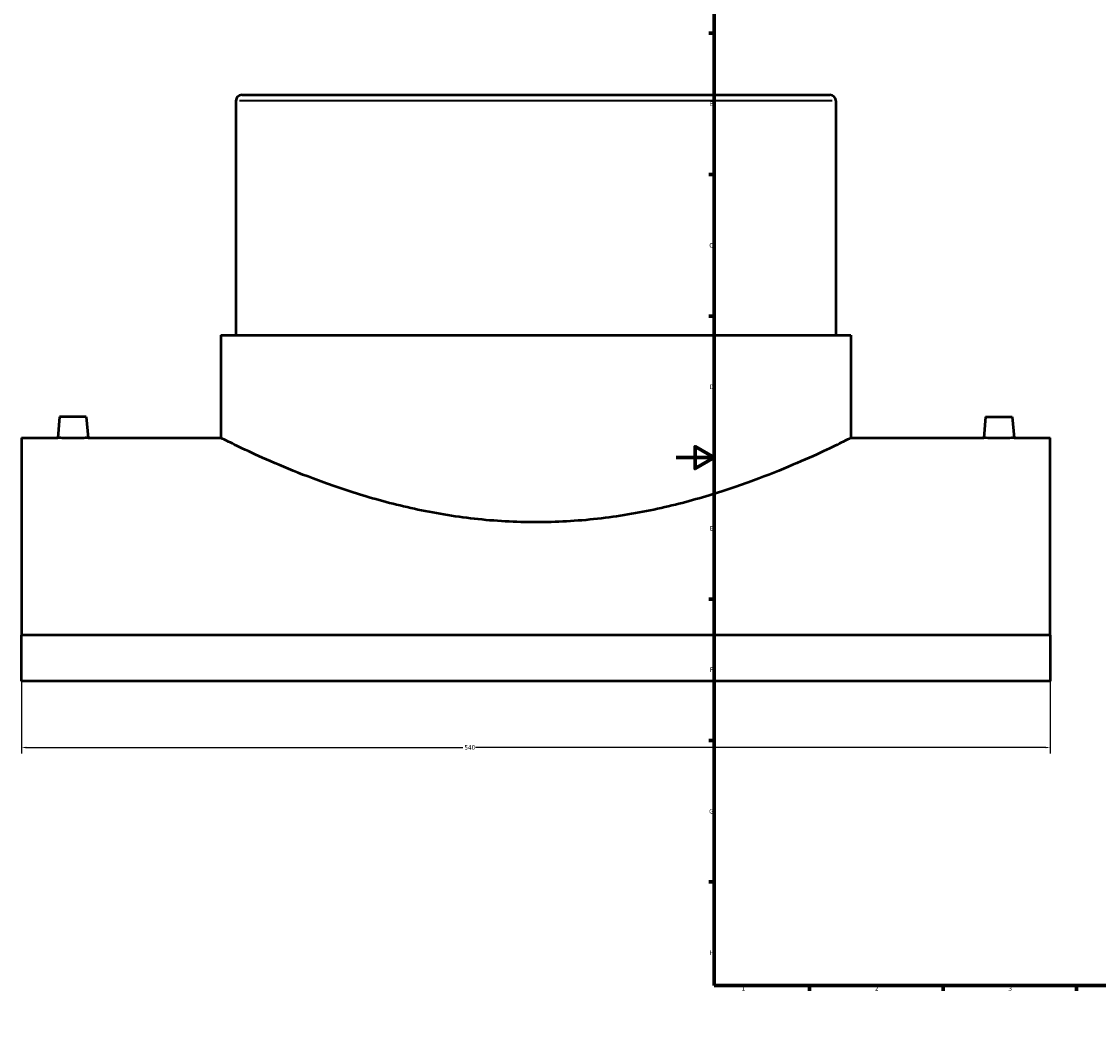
# Model space of a CAD drawing. Header units: millimetres. Extents: x -344 to 1554, y -395 to 1109.
# Tile 1 of 5: x -344 to 222, y 0 to 526. Entities that reach past the tile are written whole.
import ezdxf

# ---------------------------------------------------------------- set-up
doc = ezdxf.new("R2010")
doc.units = ezdxf.units.MM
for name, color, linetype, lineweight in [('Border (ANSI)', 7, 'Continuous', 70), ('Dimension (ANSI)', 7, 'Continuous', 25), ('Visible (ANSI)', 7, 'Continuous', 50), ('Visible Narrow (ANSI)', 7, 'Continuous', 35)]:
    doc.layers.add(name, color=color, linetype=linetype, lineweight=lineweight)
doc.styles.add('Note Text (ANSI)', font='tahoma.ttf')
doc.dimstyles.new('Default - mm (ANSI)', dxfattribs={"dimtxt": 2.4, "dimasz": 2.5, "dimexe": 3.175, "dimexo": 1.6002, "dimgap": 0.8, "dimtad": 0, "dimtoh": 1, "dimdec": 0, "dimrnd": 1e-08, "dimzin": 4, "dimdsep": 46, "dimtxsty": 'Note Text (ANSI)', "dimcen": 0.09, "dimdle": 10, "dimclrd": 256, "dimclre": 256, "dimclrt": 5, "dimadec": 1, "dimazin": 1, "dimtfac": 1.27, "dimtofl": 0, "dimtmove": 0, "dimatfit": 3, "dimfxl": 1, "dimtolj": 1, "dimtzin": 4, "dimlwd": -1, "dimlwe": -1, "dimarcsym": 0})

# ---------------------------------------------------------------- blocks, each defined once
blk = doc.blocks.new('Borders Default Border')
at = {"layer": 'Border (ANSI)'}
for p, q in [((70.08, 574), (70.08, 576.8)), ((140.17, 574), (140.17, 576.8)), ((210.25, 574), (210.25, 576.8)), ((280.33, 574), (280.33, 576.8)), ((350.42, 574), (350.42, 576.8)), ((490.58, 574), (490.58, 576.8)), ((560.67, 574), (560.67, 576.8)), ((630.75, 574), (630.75, 576.8)), ((700.83, 574), (700.83, 576.8)), ((770.92, 574), (770.92, 576.8)), ((20, 519.75), (17.2, 519.75)), ((821, 519.75), (823.8, 519.75)), ((20, 445.5), (17.2, 445.5)), ((821, 445.5), (823.8, 445.5)), ((20, 371.25), (17.2, 371.25)), ((821, 371.25), (823.8, 371.25)), ((20, 222.75), (17.2, 222.75)), ((821, 222.75), (823.8, 222.75)), ((20, 148.5), (17.2, 148.5)), ((821, 148.5), (823.8, 148.5)), ((20, 74.25), (17.2, 74.25)), ((821, 74.25), (823.8, 74.25)), ((70.08, 20), (70.08, 17.2)), ((140.17, 20), (140.17, 17.2)), ((210.25, 20), (210.25, 17.2)), ((280.33, 20), (280.33, 17.2)), ((350.42, 20), (350.42, 17.2)), ((490.58, 20), (490.58, 17.2)), ((560.67, 20), (560.67, 17.2)), ((630.75, 20), (630.75, 17.2)), ((700.83, 20), (700.83, 17.2)), ((770.92, 20), (770.92, 17.2))]:
    blk.add_line(p, q, dxfattribs=at)
at = {"layer": 'Border (ANSI)', "flags": 128}
for points in [[(420.5, 594), (420.5, 574), (414.73, 584), (426.27, 584), (420.5, 574)], [(20, 20), (20, 574), (821, 574), (821, 20), (20, 20)], [(0, 297), (20, 297), (10, 302.77), (10, 291.23), (20, 297)], [(841, 297), (821, 297), (831, 302.77), (831, 291.23), (821, 297)], [(420.5, 0), (420.5, 20), (414.73, 10), (426.27, 10), (420.5, 20)]]:
    blk.add_lwpolyline(points, dxfattribs=at)
at = {"layer": 'Border (ANSI)', "color": 5, "true_color": 0x0000ff, "char_height": 2.4, "attachment_point": 7, "style": 'Note Text (ANSI)'}
for s, insert in [('1', (34.5, 574.4)), ('2', (104.4, 574.4)), ('3', (174.46, 574.35)), ('4', (244.45, 574.4)), ('5', (314.67, 574.35)), ('6', (384.69, 574.35)), ('7', (454.8, 574.4)), ('8', (524.84, 574.35)), ('9', (594.92, 574.35)), ('10', (664.35, 574.35)), ('11', (734.43, 574.4)), ('12', (804.52, 574.4)), ('A', (17.38, 555.68)), ('A', (821.58, 555.68)), ('B', (17.67, 481.43)), ('B', (821.87, 481.43)), ('C', (17.51, 407.13)), ('C', (821.71, 407.13)), ('D', (17.52, 332.93)), ('D', (821.72, 332.93)), ('E', (17.71, 258.68)), ('E', (821.91, 258.68)), ('F', (17.78, 184.43)), ('F', (821.98, 184.43)), ('G', (17.4, 110.13)), ('G', (821.6, 110.13)), ('H', (17.53, 35.93)), ('H', (821.73, 35.93)), ('1', (34.5, 17.2)), ('2', (104.4, 17.2)), ('3', (174.46, 17.15)), ('4', (244.45, 17.2)), ('5', (314.67, 17.15)), ('6', (384.69, 17.15)), ('7', (454.8, 17.2)), ('8', (524.84, 17.15)), ('9', (594.92, 17.15)), ('10', (664.35, 17.15)), ('11', (734.43, 17.2)), ('12', (804.52, 17.2))]:
    blk.add_mtext(s, dxfattribs=dict(at, insert=insert))
blk = doc.blocks.new('*D6')
at = {"layer": 'Defpoints', "color": 0, "transparency": 16777216}
for p in [(-343.54, 203.72), (196.46, 203.72), (196.46, 144.82)]:
    blk.add_point(p, dxfattribs=at)
at = {"layer": 'Dimension (ANSI)', "transparency": 16777216}
for p, q in [((-343.54, 202.12), (-343.54, 141.64)), ((196.46, 202.12), (196.46, 141.64)), ((-341.04, 144.82), (-111.88, 144.82)), ((193.96, 144.82), (-105.21, 144.82))]:
    blk.add_line(p, q, dxfattribs=at)
for points in [[(-341.04, 145.23), (-341.04, 144.4), (-343.54, 144.82)], [(193.96, 145.23), (193.96, 144.4), (196.46, 144.82)]]:
    blk.add_solid(points, dxfattribs=at)
at = {"layer": 'Dimension (ANSI)', "color": 5, "transparency": 16777216, "insert": (-111.08, 146.07), "char_height": 2.4, "attachment_point": 1, "style": 'Note Text (ANSI)'}
blk.add_mtext('\\A1;540', dxfattribs=at)

msp = doc.modelspace()

# ---------------------------------------------------------------- linework, layer by layer
at = {"layer": 'Visible (ANSI)'}
for p, q in [((-227.89, 487.3), (80.81, 487.3)), ((-231.04, 484.15), (-231.04, 361.3)), ((83.96, 484.15), (83.96, 361.3)), ((-238.92, 361.3), (91.83, 361.3)), ((-238.92, 361.3), (-238.92, 307.3)), ((91.83, 361.3), (91.83, 307.3)), ((-323.54, 318.4), (-324.51, 307.3)), ((-309.54, 318.4), (-323.54, 318.4)), ((-309.54, 318.4), (-308.57, 307.3)), ((162.46, 318.4), (161.49, 307.3)), ((162.46, 318.4), (176.46, 318.4)), ((176.46, 318.4), (177.43, 307.3)), ((-343.54, 307.3), (-343.54, 203.72)), ((-343.54, 307.3), (-324.51, 307.3)), ((-308.57, 307.3), (-238.92, 307.3)), ((91.83, 307.3), (161.49, 307.3)), ((177.43, 307.3), (196.46, 307.3)), ((196.46, 203.72), (196.46, 307.3)), ((196.46, 203.72), (-343.54, 203.72)), ((-343.54, 179.73), (-343.54, 203.72)), ((196.46, 203.72), (196.46, 179.73)), ((196.46, 179.73), (-343.54, 179.73))]:
    msp.add_line(p, q, dxfattribs=at)
for centre, start, end in [((-227.89, 484.15), 90, 180), ((80.81, 484.15), 0, 90)]:
    msp.add_arc(centre, 3.15, start, end, dxfattribs=at)
for points, knots in [([(-308.57, 307.3), (-308.57, 307.3), (-308.77, 307.3), (-309.58, 307.28), (-310.2, 307.27), (-311.61, 307.24), (-312.51, 307.23), (-314.47, 307.21), (-315.54, 307.21), (-316.54, 307.21), (-317.54, 307.21), (-318.61, 307.21), (-320.58, 307.23), (-321.47, 307.24), (-322.89, 307.27), (-323.5, 307.28), (-324.31, 307.3), (-324.51, 307.3), (-324.51, 307.3)], [3.605192, 3.605192, 3.605192, 3.605192, 3.905588, 3.905588, 4.205985, 4.205985, 4.506454, 4.506454, 4.806922, 4.806922, 4.806922, 5.107391, 5.107391, 5.40786, 5.40786, 5.708257, 5.708257, 6.008653, 6.008653, 6.008653, 6.008653]), ([(91.83, 307.3), (91.83, 307.3), (90.8, 306.78), (86.52, 304.68), (83.28, 303.09), (74.78, 299.1), (69.52, 296.69), (57.44, 291.48), (50.62, 288.69), (36.15, 283.22), (27.96, 280.35), (10.1, 274.86), (0.42, 272.25), (-19.88, 267.84), (-30.51, 266.04), (-46.66, 264.24), (-52.07, 263.78), (-62.86, 263.18), (-68.24, 263.03), (-78.85, 263.03), (-84.22, 263.18), (-95.01, 263.78), (-100.42, 264.24), (-116.57, 266.04), (-127.2, 267.84), (-147.5, 272.25), (-157.18, 274.86), (-175.05, 280.35), (-183.23, 283.22), (-197.71, 288.69), (-204.52, 291.48), (-216.6, 296.69), (-221.86, 299.1), (-230.36, 303.09), (-233.61, 304.68), (-237.88, 306.78), (-238.92, 307.3), (-238.92, 307.3)], [25.426548, 25.426548, 25.426548, 25.426548, 28.600543, 28.600543, 31.774539, 31.774539, 34.948534, 34.948534, 38.122529, 38.122529, 41.305171, 41.305171, 44.487812, 44.487812, 47.670454, 47.670454, 49.261775, 49.261775, 50.853096, 50.853096, 52.444416, 52.444416, 54.035737, 54.035737, 57.218379, 57.218379, 60.40102, 60.40102, 63.583662, 63.583662, 66.757657, 66.757657, 69.931653, 69.931653, 73.105648, 73.105648, 76.279643, 76.279643, 76.279643, 76.279643]), ([(177.43, 307.3), (177.43, 307.3), (177.23, 307.3), (176.42, 307.28), (175.8, 307.27), (174.39, 307.24), (173.49, 307.23), (171.53, 307.21), (170.46, 307.21), (168.46, 307.21), (167.39, 307.21), (165.42, 307.23), (164.53, 307.24), (163.11, 307.27), (162.5, 307.28), (161.69, 307.3), (161.49, 307.3), (161.49, 307.3)], [1.201731, 1.201731, 1.201731, 1.201731, 1.502127, 1.502127, 1.802524, 1.802524, 2.102992, 2.102992, 2.403461, 2.403461, 2.70393, 2.70393, 3.004399, 3.004399, 3.304795, 3.304795, 3.605192, 3.605192, 3.605192, 3.605192])]:
    msp.add_open_spline(points, degree=3, knots=knots, dxfattribs=at)
at = {"layer": 'Visible Narrow (ANSI)'}
msp.add_line((82.02, 484.15), (-229.1, 484.15), dxfattribs=at)

# ---------------------------------------------------------------- block references
msp.add_blockref('Borders Default Border', (0, 0))

# ---------------------------------------------------------------- dimensions: what is measured, and where the dimension line sits
at = {"layer": 'Dimension (ANSI)'}
dim = msp.add_linear_dim(base=(196.46, 144.82), p1=(-343.54, 203.72), p2=(196.46, 203.72), dimstyle='Default - mm (ANSI)', override={"dimgap": 0.8, "dimtoh": 0, "dimdec": 0, "dimtol": 0, "dimlim": 0, "dimtp": 0, "dimtm": 0, "dimtdec": 2, "dimatfit": 1}, dxfattribs=at)
dim.commit()
dim.dimension.update_dxf_attribs({"geometry": '*D6', "text_midpoint": (-108.54, 144.82), "dimtype": 160})

doc.saveas('drawing.dxf')
